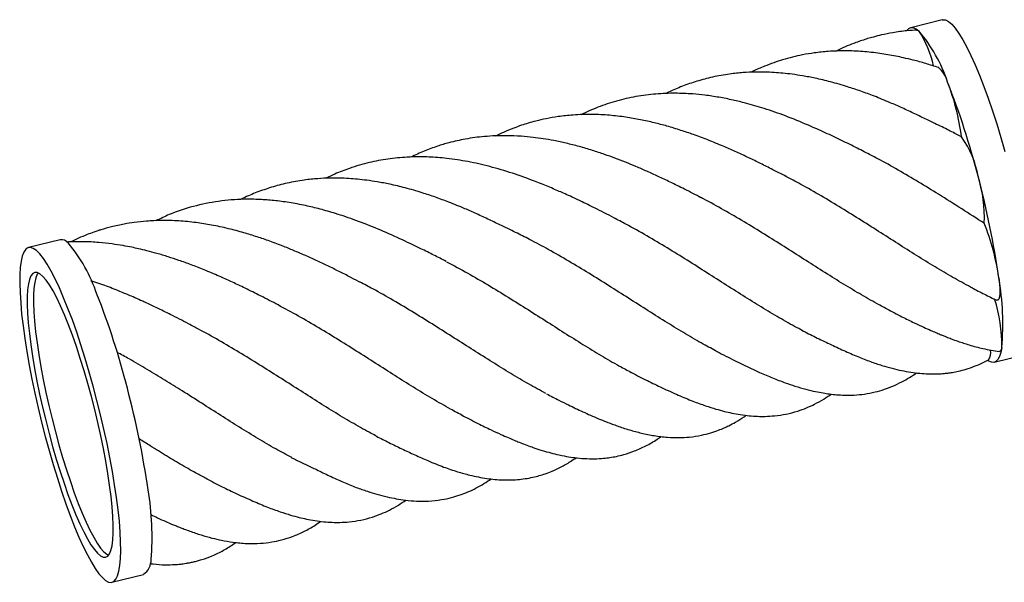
# Paper-space layout '_Trimétrica' of a CAD drawing. Header units: millimetres. Extents: x -291 to -63, y -50 to 54.
# Tile 1 of 2: x -291 to -142, y -50 to 36. Entities that reach past the tile are written whole.
import ezdxf

# ---------------------------------------------------------------- set-up
doc = ezdxf.new("R2010")
doc.units = ezdxf.units.MM

psp = doc.layouts.new('_Trimétrica')

# ---------------------------------------------------------------- linework, layer by layer
at = {"color": 7, "linetype": 'Continuous', "lineweight": 25}
for p, q in [((-150.97, 35.71), (-155.75, 34.51)), ((-148.03, 17.95), (-149.16, 18.52)), ((-284.81, 2.36), (-289.59, 1.17)), ((-143.1, -16.24), (-138.32, -15.05)), ((-271.17, -46.88), (-271.05, -46.78)), ((-276.95, -49.59), (-272.17, -48.4))]:
    psp.add_line(p, q, dxfattribs=at)
at = {"color": 7, "linetype": 'Continuous', "lineweight": 25, "flags": 128}
for points in [[(-156.28, 34.13), (-156.03, 34.38), (-155.71, 34.52), (-155.34, 34.51), (-154.94, 34.34), (-154.51, 34.02)], [(-150.97, 35.71), (-150.87, 35.72), (-150.47, 35.68), (-150.02, 35.44), (-149.53, 35.02), (-149, 34.42), (-148.44, 33.64), (-147.85, 32.68), (-147.24, 31.56), (-146.61, 30.28), (-145.97, 28.86), (-145.31, 27.3), (-144.66, 25.61), (-144, 23.81), (-143.34, 21.91), (-142.7, 19.92), (-142.07, 17.86), (-141.46, 15.75)], [(-154.8, 34.16), (-154.74, 34.15), (-154.51, 34.02)], [(-276.24, -36.75), (-276.53, -34.81), (-276.87, -32.78), (-277.25, -30.7), (-277.68, -28.56), (-278.16, -26.39), (-278.67, -24.21), (-279.21, -22.03), (-279.78, -19.86), (-280.38, -17.72), (-281.01, -15.64), (-281.64, -13.61), (-282.29, -11.67), (-282.95, -9.82), (-283.61, -8.07), (-284.27, -6.44), (-284.92, -4.95), (-285.56, -3.6), (-286.18, -2.4), (-286.78, -1.36), (-287.35, -0.49), (-287.89, 0.2), (-288.4, 0.72), (-288.87, 1.04), (-289.3, 1.19), (-289.69, 1.14), (-290.02, 0.9), (-290.31, 0.48), (-290.55, -0.12), (-290.73, -0.9), (-290.85, -1.86), (-290.92, -2.98), (-290.94, -4.25), (-290.89, -5.68), (-290.79, -7.24), (-290.64, -8.93), (-290.43, -10.73), (-290.17, -12.63), (-289.85, -14.62), (-289.49, -16.67), (-289.08, -18.79), (-288.63, -20.94), (-288.14, -23.12), (-287.61, -25.3), (-287.05, -27.48), (-286.46, -29.63), (-285.85, -31.75), (-285.22, -33.8), (-284.57, -35.79), (-283.92, -37.69), (-283.26, -39.49), (-282.6, -41.18), (-281.95, -42.74), (-281.3, -44.17), (-280.67, -45.44), (-280.06, -46.56), (-279.48, -47.52), (-278.92, -48.3), (-278.39, -48.9), (-277.9, -49.32), (-277.45, -49.56), (-277.04, -49.61), (-276.68, -49.46), (-276.37, -49.14), (-276.11, -48.62), (-275.9, -47.93), (-275.74, -47.06), (-275.65, -46.02), (-275.6, -44.82), (-275.62, -43.47), (-275.69, -41.98), (-275.82, -40.35), (-276, -38.6), (-276.24, -36.75)], [(-277.29, -34.88), (-277.55, -33.1), (-277.87, -31.25), (-278.23, -29.33), (-278.63, -27.37), (-279.07, -25.39), (-279.55, -23.39), (-280.06, -21.4), (-280.6, -19.43), (-281.16, -17.51), (-281.74, -15.64), (-282.33, -13.85), (-282.93, -12.14), (-283.54, -10.54), (-284.14, -9.05), (-284.73, -7.69), (-285.31, -6.48), (-285.87, -5.41), (-286.42, -4.51), (-286.93, -3.77), (-287.41, -3.21), (-287.86, -2.82), (-288.27, -2.62), (-288.64, -2.61), (-288.96, -2.77), (-289.23, -3.13), (-289.45, -3.66), (-289.62, -4.36), (-289.73, -5.24), (-289.79, -6.27), (-289.79, -7.46), (-289.74, -8.8), (-289.63, -10.26), (-289.47, -11.85), (-289.26, -13.54), (-288.99, -15.32), (-288.68, -17.17), (-288.32, -19.09), (-287.91, -21.05), (-287.47, -23.03), (-286.99, -25.03), (-286.48, -27.02), (-285.94, -28.99), (-285.38, -30.91), (-284.8, -32.78), (-284.21, -34.57), (-283.61, -36.28), (-283.01, -37.88), (-282.41, -39.37), (-281.81, -40.73), (-281.23, -41.94), (-280.67, -43.01), (-280.13, -43.91), (-279.61, -44.65), (-279.13, -45.21), (-278.68, -45.6), (-278.27, -45.8), (-277.91, -45.81), (-277.59, -45.65), (-277.31, -45.29), (-277.09, -44.76), (-276.93, -44.06), (-276.81, -43.18), (-276.75, -42.15), (-276.75, -40.96), (-276.8, -39.62), (-276.91, -38.16), (-277.07, -36.57), (-277.29, -34.88)], [(-288.13, -2.67), (-288.27, -2.89), (-288.49, -3.42), (-288.66, -4.12), (-288.77, -5), (-288.83, -6.04), (-288.84, -7.23), (-288.78, -8.56), (-288.68, -10.02), (-288.52, -11.61), (-288.3, -13.3), (-288.03, -15.08), (-287.72, -16.93), (-287.36, -18.85), (-286.96, -20.81), (-286.51, -22.8), (-286.03, -24.79), (-285.52, -26.78), (-284.98, -28.75), (-284.42, -30.67), (-283.84, -32.54), (-283.25, -34.34), (-282.65, -36.04), (-282.05, -37.65), (-281.45, -39.13), (-280.86, -40.49), (-280.28, -41.71), (-279.71, -42.77), (-279.17, -43.68), (-278.66, -44.41), (-278.17, -44.97), (-277.73, -45.36), (-277.46, -45.51)], [(-142.39, -3.41), (-142.28, -4.33), (-142.23, -5.14), (-142.23, -5.81), (-142.29, -6.33), (-142.4, -6.67), (-142.56, -6.83), (-142.71, -6.84)], [(-141.94, -13.99), (-142.09, -14.75), (-142.29, -15.35), (-142.53, -15.81), (-142.82, -16.11), (-143.14, -16.25), (-143.51, -16.24), (-143.91, -16.07), (-144.08, -15.96)], [(-141.94, -13.99), (-142.04, -14.37), (-142.19, -14.57), (-142.33, -14.6)]]:
    psp.add_lwpolyline(points, dxfattribs=at)
at = {"color": 7, "linetype": 'Continuous', "lineweight": 25}
for centre, radius, start, end in [((-167.61, 25.36), 15.7, 12.3469, 33.465), ((-172.78, 18.68), 23.86, 18.5481, 40.0109), ((-154.52, 25.1), 4.51, 15.0619, 48.3193), ((-183.69, 13.26), 35.96, 7.493, 21.2075), ((-260.93, -17.48), 119.09, 14.32, 21.5535), ((-159.81, 9.51), 14.49, 9.7811, 35.6076), ((-164.84, 5.83), 20.26, 357.2316, 17.6403), ((-276.99, -22.89), 136, 8.2351, 14.8514), ((-177.51, -8.38), 35.47, 8.0681, 21.9148), ((-284.63, 1.01), 1.36, 38.8488, 97.663), ((-301.85, -13.48), 23.86, 18.5481, 40.0109), ((-182.77, -10.44), 40.99, 355.0315, 9.8866), ((-389.99, -49.64), 119.09, 14.32, 21.5535), ((-164.93, -13.58), 22.99, 358.9695, 17.6588), ((-145.5, -14.78), 1.88, 325.4251, 11.0446), ((-406.06, -55.04), 136, 8.2351, 14.8514), ((-311.84, -42.6), 40.99, 355.0315, 9.8866), ((-273.61, -46.22), 2.61, 303.6073, 1.6144)]:
    psp.add_arc(centre, radius, start, end, dxfattribs=at)
for points, knots in [([(-154.79, 34.15), (-155.3, 34.12), (-156.55, 34.04), (-158.34, 33.79), (-160.04, 33.45), (-161.3, 33.13), (-162.29, 32.85), (-163.17, 32.57), (-164.64, 32.05), (-165.96, 31.54), (-166.94, 31.02), (-167.07, 30.95)], [0, 0, 0, 0, 0.119224, 0.290464, 0.42601, 0.526363, 0.59674, 0.667681, 0.744117, 0.964897, 1, 1, 1, 1]), ([(-151.48, 28.45), (-152.15, 28.66), (-153.44, 29.08), (-155.23, 29.57), (-156.74, 29.93), (-158.45, 30.29), (-160.52, 30.64), (-163.06, 30.92), (-165.67, 31.03), (-168.12, 30.94), (-170.28, 30.72), (-172.09, 30.42), (-173.69, 30.06), (-175.13, 29.66), (-176.55, 29.2), (-178.05, 28.62), (-179.2, 28.14), (-179.86, 27.8), (-179.97, 27.75)], [0, 0, 0, 0, 0.066365, 0.128972, 0.177468, 0.216068, 0.297317, 0.386151, 0.479284, 0.568992, 0.644359, 0.708486, 0.763533, 0.818647, 0.86752, 0.9222, 0.987972, 1, 1, 1, 1]), ([(-149.04, 18.48), (-149.68, 18.8), (-150.66, 19.3), (-152.13, 20), (-153.52, 20.67), (-155.18, 21.47), (-157.01, 22.33), (-159.06, 23.23), (-161.15, 24.09), (-163.31, 24.88), (-165.52, 25.62), (-167.84, 26.29), (-170.11, 26.83), (-172.05, 27.2), (-173.68, 27.45), (-175.11, 27.61), (-176.49, 27.72), (-177.91, 27.78), (-179.48, 27.78), (-181.27, 27.7), (-183.41, 27.48), (-185.77, 27.06), (-188.16, 26.43), (-190.38, 25.65), (-191.95, 25), (-192.77, 24.58), (-192.92, 24.51)], [0, 0, 0, 0, 0.044929, 0.069474, 0.096053, 0.135517, 0.178377, 0.218426, 0.271894, 0.317499, 0.361527, 0.418448, 0.470052, 0.511726, 0.54602, 0.577564, 0.60732, 0.639155, 0.674321, 0.714939, 0.763209, 0.824485, 0.882126, 0.936338, 0.988795, 1, 1, 1, 1]), ([(-161.72, 15.14), (-162.43, 15.51), (-163.91, 16.27), (-166.28, 17.43), (-168.74, 18.6), (-171.6, 19.87), (-174.69, 21.13), (-177.85, 22.23), (-180.5, 23), (-182.78, 23.56), (-184.85, 23.97), (-186.9, 24.28), (-189.12, 24.5), (-191.6, 24.6), (-194.47, 24.49), (-197.44, 24.11), (-200.38, 23.43), (-203.18, 22.52), (-204.95, 21.69), (-205.82, 21.3)], [0, 0, 0, 0, 0.04826, 0.099754, 0.153805, 0.209253, 0.28588, 0.357671, 0.418954, 0.46087, 0.507791, 0.555186, 0.596226, 0.656159, 0.723878, 0.794937, 0.864495, 0.934192, 1, 1, 1, 1]), ([(-174.63, 11.93), (-175.01, 12.13), (-175.76, 12.51), (-177.16, 13.22), (-178.75, 14.02), (-180.56, 14.9), (-182.37, 15.73), (-184.36, 16.6), (-186.47, 17.47), (-188.63, 18.28), (-190.69, 18.98), (-192.68, 19.58), (-194.72, 20.12), (-196.8, 20.58), (-199.07, 20.97), (-201.54, 21.26), (-204.19, 21.38), (-206.79, 21.31), (-209.1, 21.06), (-210.99, 20.73), (-212.5, 20.39), (-213.75, 20.04), (-214.86, 19.69), (-216.12, 19.24), (-217.44, 18.7), (-218.35, 18.26), (-218.76, 18.06)], [0, 0, 0, 0, 0.0264725, 0.0522549, 0.0918303, 0.1317275, 0.1718378, 0.2114013, 0.2622525, 0.3088086, 0.3500408, 0.3963531, 0.4387151, 0.4846701, 0.5335973, 0.588458, 0.6491734, 0.7147271, 0.7677541, 0.8103402, 0.8485296, 0.8760393, 0.9009221, 0.9299721, 0.9689892, 1, 1, 1, 1]), ([(-187.54, 8.72), (-188.38, 9.15), (-189.94, 9.96), (-192.14, 11.04), (-194.03, 11.95), (-195.76, 12.73), (-197.4, 13.44), (-199.02, 14.11), (-200.61, 14.72), (-202.29, 15.33), (-204.11, 15.93), (-206.06, 16.5), (-208, 16.99), (-209.81, 17.38), (-211.48, 17.67), (-213.15, 17.9), (-214.99, 18.07), (-217.47, 18.17), (-220.29, 18.06), (-223.22, 17.67), (-225.58, 17.14), (-227.67, 16.52), (-229.61, 15.81), (-230.94, 15.19), (-231.62, 14.88)], [0, 0, 0, 0, 0.056034, 0.103705, 0.143763, 0.181128, 0.21739, 0.251492, 0.286373, 0.320423, 0.360762, 0.405069, 0.448026, 0.489001, 0.524984, 0.559055, 0.600305, 0.649053, 0.72792, 0.795819, 0.855311, 0.89766, 0.947878, 1, 1, 1, 1]), ([(-144.6, 4.85), (-145.73, 5.57), (-148.01, 7.02), (-151.34, 9.13), (-154.56, 11.11), (-157.64, 12.92), (-160.09, 14.3), (-161.51, 15.03), (-161.89, 15.22)], [0, 0, 0, 0, 0.204309, 0.410565, 0.585391, 0.76143, 0.936181, 1, 1, 1, 1]), ([(-200.44, 5.5), (-201.4, 6), (-203.12, 6.88), (-205.35, 7.98), (-206.98, 8.75), (-208.14, 9.27), (-209.09, 9.7), (-210.03, 10.1), (-211.02, 10.52), (-212.06, 10.94), (-213.93, 11.66), (-216.6, 12.61), (-220.01, 13.58), (-223.3, 14.3), (-226.37, 14.74), (-229.3, 14.94), (-232.16, 14.91), (-235.06, 14.63), (-237.99, 14.07), (-240.67, 13.29), (-242.86, 12.46), (-244.03, 11.89), (-244.48, 11.67)], [0, 0, 0, 0, 0.063543, 0.113984, 0.146885, 0.170356, 0.18957, 0.209988, 0.23157, 0.25414, 0.277353, 0.353118, 0.428497, 0.501782, 0.571825, 0.632274, 0.700245, 0.769411, 0.83613, 0.909611, 0.965195, 1, 1, 1, 1]), ([(-146.34, -5), (-147.23, -4.53), (-148.98, -3.6), (-151.71, -1.99), (-154.48, -0.28), (-157.34, 1.52), (-160.25, 3.38), (-163.23, 5.28), (-166.25, 7.15), (-169.32, 9), (-172.17, 10.63), (-174, 11.59), (-174.78, 12)], [0, 0, 0, 0, 0.104785, 0.206751, 0.309425, 0.411348, 0.513978, 0.6159, 0.718529, 0.820435, 0.923048, 1, 1, 1, 1]), ([(-213.35, 2.28), (-214.03, 2.63), (-215.08, 3.16), (-216.61, 3.91), (-218.03, 4.59), (-219.72, 5.4), (-221.55, 6.26), (-223.6, 7.16), (-225.69, 8.01), (-227.84, 8.8), (-230.05, 9.54), (-232.37, 10.21), (-234.65, 10.75), (-236.58, 11.12), (-238.21, 11.37), (-239.64, 11.53), (-241.02, 11.64), (-242.45, 11.7), (-244.01, 11.71), (-245.8, 11.62), (-247.95, 11.4), (-250.31, 10.98), (-252.7, 10.35), (-254.92, 9.57), (-256.48, 8.93), (-257.3, 8.51), (-257.44, 8.44)], [0, 0, 0, 0, 0.0472986, 0.0727646, 0.0999708, 0.1397043, 0.1822521, 0.2219857, 0.275079, 0.3204348, 0.3642888, 0.420989, 0.4723923, 0.5139041, 0.5480651, 0.5794857, 0.6091261, 0.6408375, 0.6758668, 0.7163269, 0.7644089, 0.8254466, 0.8828635, 0.9368652, 0.9891184, 1, 1, 1, 1]), ([(-226.25, -0.93), (-226.86, -0.62), (-228.11, 0.02), (-230.48, 1.19), (-233.31, 2.55), (-236.62, 4.01), (-239.84, 5.28), (-242.77, 6.27), (-245.31, 7), (-247.67, 7.56), (-250.02, 8.01), (-252.34, 8.31), (-254.62, 8.48), (-257.42, 8.51), (-260.8, 8.25), (-264.59, 7.46), (-267.74, 6.46), (-269.56, 5.56), (-270.21, 5.23)], [0, 0, 0, 0, 0.041467, 0.085173, 0.154768, 0.226813, 0.301265, 0.36918, 0.421247, 0.469875, 0.525094, 0.576381, 0.624298, 0.679029, 0.768938, 0.85986, 0.950106, 1, 1, 1, 1]), ([(-159.11, -8.28), (-159.69, -7.98), (-161.13, -7.23), (-163.53, -5.85), (-166.28, -4.19), (-169.1, -2.42), (-171.99, -0.58), (-174.94, 1.3), (-177.95, 3.19), (-181, 5.06), (-184.09, 6.85), (-186.37, 8.12), (-187.62, 8.75), (-187.82, 8.85)], [0, 0, 0, 0, 0.068759, 0.170364, 0.271253, 0.372843, 0.473731, 0.57532, 0.676208, 0.777795, 0.878684, 0.980272, 1, 1, 1, 1]), ([(-239.16, -4.15), (-239.63, -3.91), (-240.63, -3.39), (-242.29, -2.56), (-243.98, -1.71), (-245.72, -0.89), (-247.44, -0.11), (-249.15, 0.63), (-251, 1.39), (-252.92, 2.11), (-254.95, 2.81), (-257.03, 3.45), (-259.35, 4.07), (-261.76, 4.59), (-264.29, 4.99), (-266.82, 5.23), (-269.33, 5.3), (-271.58, 5.2), (-273.45, 5), (-275.23, 4.71), (-276.92, 4.34), (-278.25, 3.97), (-279.14, 3.69), (-279.83, 3.46), (-280.81, 3.09), (-282, 2.61), (-282.83, 2.21), (-283.24, 2.01)], [0, 0, 0, 0, 0.0323256, 0.0694042, 0.1074551, 0.1455994, 0.1838834, 0.2213087, 0.2576556, 0.3040353, 0.3446663, 0.389096, 0.4406038, 0.4975143, 0.548537, 0.6076157, 0.6680498, 0.7199513, 0.7635029, 0.7992684, 0.8457674, 0.8844753, 0.8956752, 0.9109141, 0.9354426, 0.9692061, 1, 1, 1, 1]), ([(-172.17, -11.42), (-172.36, -11.32), (-173.4, -10.81), (-175.36, -9.68), (-178.07, -8.08), (-180.87, -6.35), (-183.73, -4.54), (-186.66, -2.66), (-189.65, -0.77), (-192.69, 1.11), (-195.79, 2.95), (-198.5, 4.49), (-200.19, 5.36), (-200.81, 5.67)], [0, 0, 0, 0, 0.022667, 0.123927, 0.225889, 0.327149, 0.429111, 0.530371, 0.632333, 0.733943, 0.835553, 0.940098, 1, 1, 1, 1]), ([(-252.07, -7.36), (-252.96, -6.9), (-254.59, -6.06), (-256.88, -4.93), (-258.85, -4), (-260.83, -3.11), (-262.85, -2.25), (-264.89, -1.45), (-266.71, -0.79), (-268.44, -0.22), (-270.06, 0.27), (-271.56, 0.67), (-272.82, 0.97), (-274.02, 1.23), (-275.37, 1.48), (-277.04, 1.74), (-279.05, 1.96), (-281.37, 2.09), (-283, 2.03), (-283.87, 2)], [0, 0, 0, 0, 0.083747, 0.154313, 0.21342, 0.269209, 0.340429, 0.401202, 0.457671, 0.507849, 0.561952, 0.609009, 0.648564, 0.68026, 0.722723, 0.775934, 0.839981, 0.914619, 1, 1, 1, 1]), ([(-185.08, -14.63), (-185.79, -14.26), (-187.36, -13.43), (-189.9, -11.95), (-192.68, -10.25), (-195.58, -8.43), (-198.54, -6.54), (-201.54, -4.63), (-204.56, -2.74), (-207.63, -0.89), (-210.61, 0.83), (-212.58, 1.87), (-213.51, 2.36)], [0, 0, 0, 0, 0.08414, 0.186444, 0.288747, 0.394006, 0.499265, 0.60146, 0.704367, 0.806369, 0.90908, 1, 1, 1, 1]), ([(-226.17, -0.98), (-225.1, -1.55), (-222.99, -2.68), (-219.86, -4.51), (-216.81, -6.37), (-213.79, -8.26), (-210.84, -10.14), (-207.94, -11.99), (-205.12, -13.76), (-202.37, -15.42), (-199.96, -16.82), (-198.51, -17.57), (-197.92, -17.88)], [0, 0, 0, 0, 0.105836, 0.208591, 0.312063, 0.414625, 0.517899, 0.620405, 0.723622, 0.826125, 0.929341, 1, 1, 1, 1]), ([(-264.98, -10.58), (-265.9, -10.1), (-267.54, -9.25), (-269.57, -8.25), (-270.98, -7.58), (-271.87, -7.17), (-272.76, -6.76), (-273.93, -6.24), (-275.65, -5.52), (-277.77, -4.66), (-279.33, -4.13), (-280.12, -3.86)], [0, 0, 0, 0, 0.184164, 0.329385, 0.404801, 0.463113, 0.505093, 0.5818, 0.69531, 0.845046, 1, 1, 1, 1]), ([(-211.12, -20.96), (-211.98, -20.49), (-213.72, -19.55), (-216.43, -17.95), (-219.21, -16.23), (-222.07, -14.43), (-224.99, -12.56), (-228, -10.65), (-231.09, -8.73), (-234.22, -6.87), (-236.96, -5.3), (-238.66, -4.42), (-239.31, -4.08)], [0, 0, 0, 0, 0.102917, 0.206549, 0.309465, 0.413096, 0.516369, 0.619643, 0.725898, 0.832153, 0.935347, 1, 1, 1, 1]), ([(-146.47, -4.94), (-145.84, -5.27), (-144.58, -5.92), (-143.33, -6.53), (-142.71, -6.83)], [0, 0, 0, 0, 0.5021555, 1, 1, 1, 1]), ([(-223.63, -24.37), (-224.28, -24.03), (-225.81, -23.23), (-228.33, -21.77), (-231.14, -20.06), (-234, -18.26), (-236.9, -16.41), (-239.87, -14.52), (-242.88, -12.64), (-245.94, -10.78), (-249.02, -8.99), (-251.09, -7.89), (-252.11, -7.34)], [0, 0, 0, 0, 0.077277, 0.182194, 0.28711, 0.389004, 0.491609, 0.593261, 0.695619, 0.797271, 0.899627, 1, 1, 1, 1]), ([(-159.38, -8.15), (-158.61, -8.55), (-157.21, -9.27), (-155.35, -10.19), (-153.89, -10.87), (-152.8, -11.36), (-152, -11.71), (-151.37, -11.97), (-150.83, -12.2), (-150.26, -12.42), (-149.51, -12.71), (-148.35, -13.13), (-146.75, -13.65), (-144.65, -14.22), (-143.15, -14.47), (-142.34, -14.6)], [0, 0, 0, 0, 0.125527, 0.2290842, 0.3113335, 0.3723295, 0.41737, 0.4566379, 0.482462, 0.5114969, 0.555528, 0.6146522, 0.7170712, 0.8456096, 1, 1, 1, 1]), ([(-236.71, -27.49), (-237.01, -27.34), (-238.16, -26.75), (-240.25, -25.56), (-242.98, -23.94), (-245.78, -22.19), (-248.66, -20.36), (-251.59, -18.49), (-254.59, -16.6), (-257.62, -14.73), (-260.71, -12.91), (-263.28, -11.46), (-264.83, -10.67), (-265.33, -10.41)], [0, 0, 0, 0, 0.035557, 0.137591, 0.23892, 0.340952, 0.442257, 0.544265, 0.645569, 0.747576, 0.84888, 0.950887, 1, 1, 1, 1]), ([(-172.29, -11.37), (-171.59, -11.73), (-170.15, -12.46), (-167.98, -13.49), (-165.83, -14.49), (-163.84, -15.37), (-161.92, -16.12), (-160.2, -16.7), (-158.62, -17.15), (-156.7, -17.6), (-154.4, -17.96), (-152.48, -18.03), (-151.26, -17.98), (-150.62, -17.93), (-149.94, -17.85), (-149.14, -17.72), (-148.16, -17.51), (-146.94, -17.17), (-145.51, -16.65), (-144.5, -16.14), (-143.96, -15.86)], [0, 0, 0, 0, 0.059107, 0.12151, 0.189644, 0.263197, 0.331215, 0.392427, 0.446618, 0.497618, 0.594993, 0.686436, 0.709566, 0.733853, 0.759259, 0.787705, 0.825714, 0.873732, 0.931752, 1, 1, 1, 1]), ([(-249.67, -30.68), (-250.48, -30.26), (-252.15, -29.37), (-254.79, -27.82), (-257.56, -26.11), (-260.4, -24.32), (-263.32, -22.46), (-266.16, -20.65), (-268.92, -18.93), (-271.6, -17.31), (-274.02, -15.89), (-275.55, -15.06), (-276.15, -14.73)], [0, 0, 0, 0, 0.101405, 0.211133, 0.320105, 0.429834, 0.538807, 0.648535, 0.743663, 0.83879, 0.935973, 1, 1, 1, 1]), ([(-185.19, -14.58), (-184.72, -14.82), (-183.77, -15.31), (-182.44, -15.98), (-181.22, -16.59), (-179.94, -17.19), (-178.45, -17.88), (-176.74, -18.6), (-174.93, -19.3), (-173.24, -19.87), (-171.71, -20.32), (-170.3, -20.66), (-169.1, -20.89), (-168.03, -21.05), (-166.96, -21.17), (-165.71, -21.24), (-164.3, -21.22), (-162.73, -21.07), (-161.18, -20.77), (-159.76, -20.36), (-158.42, -19.85), (-157.16, -19.25), (-155.95, -18.57), (-155.22, -18.08), (-154.87, -17.84)], [0, 0, 0, 0, 0.036211, 0.072945, 0.111982, 0.150904, 0.189726, 0.249719, 0.307235, 0.352832, 0.404457, 0.452948, 0.489592, 0.520815, 0.55641, 0.596388, 0.64786, 0.703124, 0.761423, 0.812917, 0.859469, 0.912633, 0.957488, 1, 1, 1, 1]), ([(-198.09, -17.8), (-197.29, -18.22), (-195.73, -19.02), (-193.34, -20.17), (-191, -21.23), (-188.85, -22.12), (-186.99, -22.81), (-185.4, -23.31), (-184.08, -23.67), (-182.84, -23.95), (-181.58, -24.18), (-180.27, -24.35), (-179.02, -24.44), (-177.74, -24.45), (-176.29, -24.36), (-174.63, -24.11), (-173.01, -23.69), (-171.57, -23.17), (-170.26, -22.56), (-169.01, -21.88), (-168.18, -21.32), (-167.8, -21.07)], [0, 0, 0, 0, 0.064858, 0.126533, 0.197417, 0.266299, 0.328984, 0.381562, 0.424182, 0.460114, 0.501852, 0.546069, 0.587977, 0.62865, 0.678302, 0.74018, 0.804554, 0.854389, 0.900845, 0.954435, 1, 1, 1, 1]), ([(-211, -21.02), (-210.38, -21.34), (-209.25, -21.93), (-207.75, -22.67), (-206.59, -23.23), (-205.48, -23.75), (-204.31, -24.28), (-203.11, -24.79), (-202.03, -25.23), (-201.08, -25.59), (-200.23, -25.9), (-199.36, -26.19), (-198.14, -26.58), (-196.56, -27), (-194.63, -27.39), (-192.71, -27.62), (-190.94, -27.68), (-189.25, -27.59), (-187.62, -27.34), (-186.14, -26.97), (-185, -26.58), (-184.1, -26.21), (-183.25, -25.81), (-182.23, -25.27), (-181.35, -24.74), (-180.82, -24.36), (-180.71, -24.28)], [0, 0, 0, 0, 0.050658, 0.091376, 0.124142, 0.157709, 0.193791, 0.230609, 0.266739, 0.293053, 0.31655, 0.343562, 0.374187, 0.432239, 0.495616, 0.562512, 0.620882, 0.676443, 0.741608, 0.794225, 0.837137, 0.868393, 0.896499, 0.93605, 0.986996, 1, 1, 1, 1]), ([(-223.91, -24.23), (-223.07, -24.66), (-221.56, -25.45), (-219.58, -26.42), (-218.04, -27.13), (-216.89, -27.64), (-215.97, -28.03), (-215.11, -28.38), (-214.2, -28.73), (-213.15, -29.11), (-211.95, -29.52), (-210.69, -29.89), (-209.35, -30.23), (-208.03, -30.51), (-206.64, -30.72), (-205.21, -30.85), (-203.77, -30.89), (-202.47, -30.82), (-201.37, -30.69), (-200.35, -30.5), (-199.1, -30.2), (-197.61, -29.7), (-195.91, -28.92), (-194.58, -28.18), (-193.81, -27.63), (-193.61, -27.48)], [0, 0, 0, 0, 0.070911, 0.128064, 0.171826, 0.205703, 0.23282, 0.256597, 0.282722, 0.314764, 0.352828, 0.395149, 0.434515, 0.481451, 0.522555, 0.569543, 0.624975, 0.67158, 0.705953, 0.741209, 0.781261, 0.841384, 0.907152, 0.975832, 1, 1, 1, 1]), ([(-262.47, -33.95), (-262.96, -33.69), (-264.2, -33.06), (-266.27, -31.87), (-268.66, -30.45), (-270.84, -29.1), (-272.25, -28.2), (-272.81, -27.85)], [0, 0, 0, 0, 0.152803, 0.381963, 0.611123, 0.845236, 1, 1, 1, 1]), ([(-236.82, -27.45), (-236.18, -27.77), (-234.87, -28.44), (-232.9, -29.39), (-230.91, -30.32), (-228.85, -31.25), (-226.71, -32.11), (-224.59, -32.82), (-222.4, -33.43), (-220.1, -33.89), (-217.65, -34.12), (-215.37, -34.07), (-213.51, -33.79), (-212.12, -33.44), (-211.14, -33.12), (-210.05, -32.71), (-208.78, -32.11), (-207.58, -31.43), (-206.8, -30.91), (-206.52, -30.72)], [0, 0, 0, 0, 0.049839, 0.102049, 0.158428, 0.220125, 0.298508, 0.367485, 0.427399, 0.511602, 0.591155, 0.668129, 0.750905, 0.786165, 0.819713, 0.858558, 0.907248, 0.965739, 1, 1, 1, 1]), ([(-249.73, -30.66), (-249.59, -30.73), (-249.3, -30.88), (-248.55, -31.25), (-247.38, -31.81), (-245.75, -32.6), (-243.83, -33.52), (-241.87, -34.41), (-239.95, -35.19), (-238.27, -35.78), (-236.73, -36.26), (-235.26, -36.64), (-233.79, -36.95), (-232.29, -37.17), (-230.66, -37.31), (-228.85, -37.31), (-227.07, -37.12), (-225.47, -36.78), (-224.15, -36.38), (-222.9, -35.9), (-221.7, -35.33), (-220.51, -34.66), (-219.77, -34.16), (-219.4, -33.91)], [0, 0, 0, 0, 0.010977, 0.023753, 0.05636, 0.100649, 0.158075, 0.226337, 0.288969, 0.343926, 0.39095, 0.441783, 0.486388, 0.531711, 0.586081, 0.649059, 0.718129, 0.772079, 0.818877, 0.86234, 0.911879, 0.956285, 1, 1, 1, 1]), ([(-262.63, -33.88), (-261.83, -34.29), (-260.26, -35.1), (-257.88, -36.25), (-255.53, -37.3), (-253.39, -38.2), (-251.52, -38.88), (-249.93, -39.39), (-248.61, -39.75), (-247.38, -40.03), (-246.12, -40.26), (-244.81, -40.43), (-243.55, -40.51), (-242.28, -40.53), (-240.82, -40.44), (-239.16, -40.19), (-237.54, -39.77), (-236.1, -39.24), (-234.79, -38.64), (-233.54, -37.96), (-232.71, -37.4), (-232.34, -37.15)], [0, 0, 0, 0, 0.064869, 0.126553, 0.197448, 0.266341, 0.329035, 0.381622, 0.424248, 0.460186, 0.50193, 0.546154, 0.588069, 0.628748, 0.678408, 0.740295, 0.804679, 0.854522, 0.900985, 0.954583, 1, 1, 1, 1]), ([(-271.04, -39.34), (-270.71, -39.5), (-269.95, -39.87), (-268.9, -40.33), (-268, -40.72), (-267.3, -41.01), (-266.66, -41.27), (-265.93, -41.55), (-264.83, -41.96), (-263.43, -42.43), (-261.83, -42.89), (-260.22, -43.26), (-258.43, -43.57), (-256.47, -43.75), (-254.52, -43.73), (-252.77, -43.53), (-251.14, -43.18), (-249.5, -42.67), (-247.8, -41.92), (-246.39, -41.15), (-245.54, -40.56), (-245.26, -40.36)], [0, 0, 0, 0, 0.034567, 0.080166, 0.110911, 0.130386, 0.15214, 0.177527, 0.20649, 0.268054, 0.32761, 0.379942, 0.444284, 0.525307, 0.607929, 0.676833, 0.737031, 0.809106, 0.883853, 0.96101, 1, 1, 1, 1]), ([(-271.15, -46.78), (-270.53, -46.84), (-269.38, -46.96), (-267.93, -46.95), (-266.88, -46.88), (-266.2, -46.8), (-265.66, -46.72), (-265.14, -46.63), (-264.57, -46.51), (-263.96, -46.35), (-262.99, -46.07), (-261.66, -45.58), (-260.01, -44.77), (-258.84, -44.08), (-258.22, -43.62), (-258.14, -43.57)], [0, 0, 0, 0, 0.13071, 0.245082, 0.316303, 0.362806, 0.398414, 0.43758, 0.480407, 0.526959, 0.577191, 0.704173, 0.842236, 0.979929, 1, 1, 1, 1])]:
    psp.add_open_spline(points, degree=3, knots=knots, dxfattribs=at)

doc.saveas('drawing.dxf')
